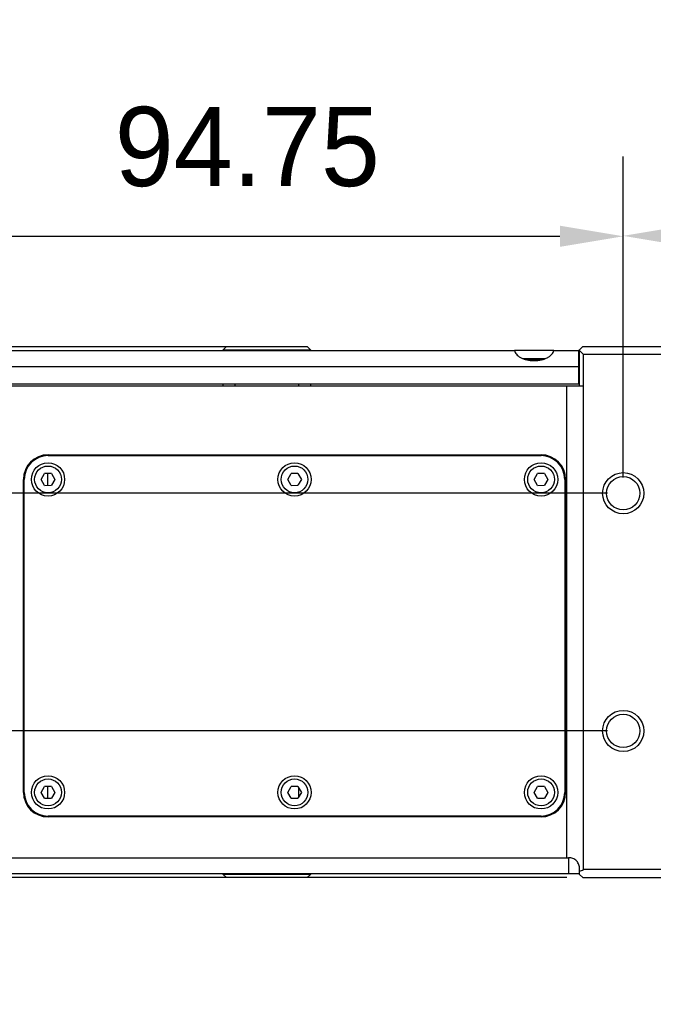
# Model space of a CAD drawing. Header units: millimetres. Extents: x -151 to 9, y 196 to 376.
# Tile 11 of 13: x -69 to -49, y 316 to 347. Entities that reach past the tile are written whole.
import ezdxf

# ---------------------------------------------------------------- set-up
doc = ezdxf.new("R2010")
doc.units = ezdxf.units.MM
doc.header["$LTSCALE"] = 65.395
doc.header["$PDMODE"] = 3
doc.header["$PDSIZE"] = 8
doc.layers.get('0').update_dxf_attribs({"linetype": 'CONTINUOUS'})
doc.layers.get('Defpoints').update_dxf_attribs({"linetype": 'CONTINUOUS'})
doc.layers.add('00_COMPONENTS', color=7, linetype='CONTINUOUS')
doc.layers.add('51__DRAFT_DIMS', color=7, linetype='CONTINUOUS')
doc.styles.get("Standard").update_dxf_attribs({"font": '兰亭黑 GBK.TTF', "height": 2.5})
doc.dimstyles.new('DIMSTYLE_1', dxfattribs={"dimtxt": 8, "dimasz": 2, "dimexe": 2.5, "dimexo": 0.5, "dimgap": 0.75, "dimtad": 1, "dimlfac": 4, "dimdsep": 46, "dimtxsty": 'STANDARD', "dimblk": '_FILLED', "dimblk1": '_FILLED', "dimblk2": '_FILLED', "dimcen": 0.09, "dimclrd": 8, "dimclre": 8, "dimclrt": 256, "dimazin": 2, "dimtp": 0.3, "dimtm": 0.3, "dimtfac": 1, "dimtofl": 0, "dimtmove": 0, "dimatfit": 3, "dimldrblk": '_FILLED', "dimfxl": 1, "dimtolj": 1, "dimarcsym": 0})

# ---------------------------------------------------------------- blocks, each defined once
blk = doc.blocks.new('_FILLED')
at = {"color": 0, "linetype": 'ByBlock'}
blk.add_solid([(0, 0), (-1, 0.167), (-1, -0.167)], dxfattribs=at)
blk = doc.blocks.new('*D6')
at = {"layer": '51__DRAFT_DIMS', "color": 8, "lineweight": -2}
for p, q in [((-74.792, 338.58), (-74.792, 346.897)), ((-61.507, 336.58), (-77.292, 336.58)), ((-69.427, 336.455), (-77.292, 336.455)), ((-74.792, 334.455), (-74.792, 332.455))]:
    blk.add_line(p, q, dxfattribs=at)
at = {"layer": 'Defpoints', "color": 0}
for p in [(-74.792, 336.455), (-68.927, 336.455), (-61.007, 336.58)]:
    blk.add_point(p, dxfattribs=at)
at = {"layer": '51__DRAFT_DIMS', "color": 8, "linetype": 'ByBlock', "lineweight": -2, "xscale": 2, "yscale": 2, "zscale": 2}
for p, rotation in [((-74.792, 336.58), 270), ((-74.792, 336.455), 90)]:
    blk.add_blockref('_FILLED', p, dxfattribs=dict(at, rotation=rotation))
at = {"layer": '51__DRAFT_DIMS', "insert": (-78.876, 341.33), "char_height": 2.5, "attachment_point": 1, "rotation": 90, "line_spacing_factor": 0.9}
blk.add_mtext('\\A1;0.5', dxfattribs=at)
blk = doc.blocks.new('*D7')
at = {"layer": '51__DRAFT_DIMS', "color": 8, "lineweight": -2}
for p, q in [((-73.445, 335.83), (-73.445, 342.563)), ((-49.757, 332.455), (-49.757, 342.563)), ((-71.445, 340.063), (-51.757, 340.063))]:
    blk.add_line(p, q, dxfattribs=at)
at = {"layer": 'Defpoints', "color": 0}
for p in [(-49.757, 340.063), (-73.445, 335.33), (-49.757, 331.955)]:
    blk.add_point(p, dxfattribs=at)
at = {"layer": '51__DRAFT_DIMS', "color": 8, "linetype": 'ByBlock', "lineweight": -2, "xscale": 2, "yscale": 2, "zscale": 2, "rotation": 180}
blk.add_blockref('_FILLED', (-73.445, 340.063), dxfattribs=at)
at = {"layer": '51__DRAFT_DIMS', "color": 8, "linetype": 'ByBlock', "lineweight": -2, "xscale": 2, "yscale": 2, "zscale": 2}
blk.add_blockref('_FILLED', (-49.757, 340.063), dxfattribs=at)
at = {"layer": '51__DRAFT_DIMS', "insert": (-61.622, 344.147), "char_height": 2.5, "attachment_point": 2, "line_spacing_factor": 0.9}
blk.add_mtext('\\A1;94.75', dxfattribs=at)
blk = doc.blocks.new('*D8')
at = {"layer": '51__DRAFT_DIMS', "color": 8, "lineweight": -2}
for p, q in [((-50.257, 331.955), (-79.573, 331.955)), ((-77.073, 329.955), (-77.073, 326.455)), ((-50.257, 324.455), (-79.573, 324.455))]:
    blk.add_line(p, q, dxfattribs=at)
at = {"layer": 'Defpoints', "color": 0}
for p in [(-49.757, 331.955), (-77.073, 324.455), (-49.757, 324.455)]:
    blk.add_point(p, dxfattribs=at)
at = {"layer": '51__DRAFT_DIMS', "color": 8, "linetype": 'ByBlock', "lineweight": -2, "xscale": 2, "yscale": 2, "zscale": 2}
for p, rotation in [((-77.073, 331.955), 90), ((-77.073, 324.455), 270)]:
    blk.add_blockref('_FILLED', p, dxfattribs=dict(at, rotation=rotation))
at = {"layer": '51__DRAFT_DIMS', "insert": (-81.156, 328.203), "char_height": 2.5, "attachment_point": 2, "rotation": 90, "line_spacing_factor": 0.9}
blk.add_mtext('\\A1;30', dxfattribs=at)
blk = doc.blocks.new('*D9')
at = {"layer": '51__DRAFT_DIMS', "color": 8, "lineweight": -2}
for p, q in [((-49.757, 332.455), (-49.757, 342.577)), ((-33.507, 332.455), (-33.507, 342.577)), ((-47.757, 340.077), (-35.507, 340.077))]:
    blk.add_line(p, q, dxfattribs=at)
at = {"layer": 'Defpoints', "color": 0}
for p in [(-33.507, 340.077), (-49.757, 331.955), (-33.507, 331.955)]:
    blk.add_point(p, dxfattribs=at)
at = {"layer": '51__DRAFT_DIMS', "color": 8, "linetype": 'ByBlock', "lineweight": -2, "xscale": 2, "yscale": 2, "zscale": 2, "rotation": 180}
blk.add_blockref('_FILLED', (-49.757, 340.077), dxfattribs=at)
at = {"layer": '51__DRAFT_DIMS', "color": 8, "linetype": 'ByBlock', "lineweight": -2, "xscale": 2, "yscale": 2, "zscale": 2}
blk.add_blockref('_FILLED', (-33.507, 340.077), dxfattribs=at)
at = {"layer": '51__DRAFT_DIMS', "insert": (-41.648, 344.161), "char_height": 2.5, "attachment_point": 2, "line_spacing_factor": 0.9}
blk.add_mtext('\\A1;65', dxfattribs=at)
blk = doc.blocks.new('*D10')
at = {"layer": '51__DRAFT_DIMS', "color": 8, "lineweight": -2}
for p, q in [((-83.443, 326.455), (-83.443, 336.578)), ((-50.257, 324.455), (-85.943, 324.455)), ((-51.532, 319.83), (-85.943, 319.83)), ((-83.443, 317.83), (-83.443, 315.83))]:
    blk.add_line(p, q, dxfattribs=at)
at = {"layer": 'Defpoints', "color": 0}
for p in [(-83.443, 324.455), (-49.757, 324.455), (-51.032, 319.83)]:
    blk.add_point(p, dxfattribs=at)
at = {"layer": '51__DRAFT_DIMS', "color": 8, "linetype": 'ByBlock', "lineweight": -2, "xscale": 2, "yscale": 2, "zscale": 2}
for p, rotation in [((-83.443, 324.455), 270), ((-83.443, 319.83), 90)]:
    blk.add_blockref('_FILLED', p, dxfattribs=dict(at, rotation=rotation))
at = {"layer": '51__DRAFT_DIMS', "insert": (-87.526, 332.517), "char_height": 2.5, "attachment_point": 2, "rotation": 90, "line_spacing_factor": 0.9}
blk.add_mtext('\\A1;18.5', dxfattribs=at)

msp = doc.modelspace()

# ---------------------------------------------------------------- linework, layer by layer
at = {"layer": '00_COMPONENTS'}
for p, q in [((-72.5698, 336.4554), (-53.1903, 336.4554)), ((-62.2823, 336.5804), (-62.3823, 336.4804)), ((-62.3823, 336.4554), (-62.3823, 336.4804)), ((-62.3823, 336.4804), (-59.6323, 336.4804)), ((-62.2823, 336.5804), (-59.7323, 336.5804)), ((-62.0073, 336.4554), (-62.0073, 336.4804)), ((-60.0073, 336.4804), (-60.0073, 336.4554)), ((-59.6323, 336.4804), (-59.7323, 336.5804)), ((-59.6323, 336.4804), (-59.6323, 336.4554)), ((-51.9512, 336.4554), (-53.1864, 336.4554)), ((-51.9493, 336.4554), (-51.1698, 336.4554)), ((-51.1698, 336.4554), (-51.1698, 335.4054)), ((-51.1323, 336.4554), (-51.1698, 336.4554)), ((-51.0323, 336.5804), (-51.1323, 336.4804)), ((-51.1323, 335.3304), (-51.1323, 336.4804)), ((-51.0073, 336.3304), (-51.1323, 336.4554)), ((-51.0323, 336.5804), (-48.4823, 336.5804)), ((-52.9275, 336.2054), (-52.2121, 336.2054)), ((-52.8547, 336.1804), (-52.2848, 336.1804)), ((-52.7141, 336.1507), (-52.7141, 336.1804)), ((-52.4255, 336.1507), (-52.4255, 336.1804)), ((-51.0073, 320.0804), (-51.0073, 336.3304)), ((-48.5073, 336.3304), (-51.0073, 336.3304)), ((-73.4448, 335.9554), (-51.1323, 335.9554)), ((-73.4448, 335.4054), (-51.1323, 335.4054)), ((-51.0073, 335.3304), (-73.4448, 335.3304)), ((-62.3823, 335.3304), (-62.3823, 335.4054)), ((-62.0073, 335.3304), (-62.0073, 335.4054)), ((-60.0073, 335.4054), (-60.0073, 335.3304)), ((-59.6323, 335.4054), (-59.6323, 335.3304)), ((-51.5522, 335.3304), (-51.5522, 320.4554)), ((-67.927, 333.1677), (-67.927, 333.1427)), ((-67.9135, 333.1679), (-52.351, 333.1679)), ((-67.9135, 333.1429), (-52.351, 333.1429)), ((-62.0073, 333.1429), (-62.0073, 333.1679)), ((-60.0073, 333.1679), (-60.0073, 333.1429)), ((-57.6412, 333.1429), (-57.6412, 333.1679)), ((-57.2327, 333.1679), (-57.2327, 333.1429)), ((-51.695, 332.8054), (-51.7247, 332.8054)), ((-51.7089, 332.7804), (-51.6799, 332.7804)), ((-68.13, 332.3924), (-68.0222, 332.5801)), ((-67.8057, 332.5806), (-68.0222, 332.5801)), ((-67.927, 332.5803), (-67.927, 332.2053)), ((-67.8057, 332.5806), (-67.697, 332.3933)), ((-60.3488, 332.3924), (-60.241, 332.5801)), ((-60.0245, 332.5806), (-60.241, 332.5801)), ((-60.0245, 332.5806), (-59.9158, 332.3933)), ((-52.5675, 332.3924), (-52.4597, 332.5801)), ((-52.2432, 332.5806), (-52.4597, 332.5801)), ((-52.2432, 332.5806), (-52.1345, 332.3933)), ((-68.6885, 322.5179), (-68.6885, 332.3929)), ((-68.6635, 322.5179), (-68.6635, 332.3929)), ((-68.0214, 332.2051), (-68.13, 332.3924)), ((-68.0214, 332.2051), (-67.8049, 332.2056)), ((-67.697, 332.3933), (-67.8049, 332.2056)), ((-60.2401, 332.2051), (-60.3488, 332.3924)), ((-60.2401, 332.2051), (-60.0236, 332.2056)), ((-59.9158, 332.3933), (-60.0236, 332.2056)), ((-52.4589, 332.2051), (-52.5675, 332.3924)), ((-52.4589, 332.2051), (-52.2424, 332.2056)), ((-52.1345, 332.3933), (-52.2424, 332.2056)), ((-51.601, 332.3929), (-51.601, 322.5179)), ((-51.576, 332.3929), (-51.576, 322.5179)), ((-51.601, 331.5804), (-51.576, 331.5804)), ((-51.576, 323.3304), (-51.601, 323.3304)), ((-68.13, 322.5174), (-68.0222, 322.7051)), ((-68.0214, 322.3301), (-68.13, 322.5174)), ((-67.8057, 322.7056), (-68.0222, 322.7051)), ((-67.927, 322.7053), (-67.927, 322.3303)), ((-67.8057, 322.7056), (-67.697, 322.5183)), ((-67.697, 322.5183), (-67.8049, 322.3306)), ((-60.3488, 322.5174), (-60.241, 322.7051)), ((-60.2401, 322.3301), (-60.3488, 322.5174)), ((-60.0245, 322.7056), (-60.241, 322.7051)), ((-60.0245, 322.7056), (-59.9158, 322.5183)), ((-59.9158, 322.5183), (-60.0236, 322.3306)), ((-60.0073, 322.676), (-60.0073, 322.359)), ((-52.5675, 322.5174), (-52.4597, 322.7051)), ((-52.4589, 322.3301), (-52.5675, 322.5174)), ((-52.2432, 322.7056), (-52.4597, 322.7051)), ((-52.2432, 322.7056), (-52.1345, 322.5183)), ((-52.1345, 322.5183), (-52.2424, 322.3306)), ((-68.0214, 322.3301), (-67.8049, 322.3306)), ((-60.2401, 322.3301), (-60.0236, 322.3306)), ((-52.4589, 322.3301), (-52.2424, 322.3306)), ((-51.7247, 322.1054), (-51.695, 322.1054)), ((-51.6799, 322.1304), (-51.7089, 322.1304)), ((-67.927, 321.768), (-67.927, 321.743)), ((-52.351, 321.7679), (-67.9135, 321.7679)), ((-52.351, 321.7429), (-67.9135, 321.7429)), ((-62.0073, 321.7429), (-62.0073, 321.7679)), ((-60.0073, 321.7679), (-60.0073, 321.7429)), ((-57.6412, 321.7429), (-57.6412, 321.7679)), ((-57.2327, 321.7679), (-57.2327, 321.7429)), ((-70.225, 320.4554), (-51.5522, 320.4554)), ((-51.4823, 320.4565), (-51.4823, 319.9554)), ((-51.1323, 319.9304), (-51.1323, 320.0937)), ((-48.5073, 320.0804), (-51.0073, 320.0804)), ((-70.3526, 319.9554), (-51.1323, 319.9554)), ((-62.3823, 319.9304), (-62.3823, 319.9554)), ((-62.3823, 319.9304), (-62.2823, 319.8304)), ((-59.6323, 319.9304), (-62.3823, 319.9304)), ((-59.7323, 319.8304), (-62.2823, 319.8304)), ((-62.0073, 319.9304), (-62.0073, 319.9554)), ((-60.0073, 319.9554), (-60.0073, 319.9304)), ((-59.7323, 319.8304), (-59.6323, 319.9304)), ((-59.6323, 319.9554), (-59.6323, 319.9304)), ((-51.0323, 319.8304), (-51.1323, 319.9304)), ((-51.0323, 319.8304), (-48.4823, 319.8304))]:
    msp.add_line(p, q, dxfattribs=at)
for centre, radius in [((-67.9135, 332.3929), 0.525), ((-67.9135, 332.3929), 0.422), ((-60.1323, 332.3929), 0.525), ((-60.1323, 332.3929), 0.422), ((-52.351, 332.3929), 0.525), ((-52.351, 332.3929), 0.422), ((-49.7573, 331.9554), 0.65), ((-49.7573, 331.9554), 0.525), ((-49.7573, 324.4554), 0.65), ((-49.7573, 324.4554), 0.525), ((-67.9135, 322.5179), 0.525), ((-67.9135, 322.5179), 0.422), ((-60.1323, 322.5179), 0.525), ((-60.1323, 322.5179), 0.422), ((-52.351, 322.5179), 0.525), ((-52.351, 322.5179), 0.422)]:
    msp.add_circle(centre, radius, dxfattribs=at)
for centre, radius, start, end in [((-67.9135, 332.3929), 0.775, 90.00001, 179.99999), ((-67.9135, 332.3929), 0.75, 90.00001, 179.99999), ((-52.351, 332.3929), 0.775, 0.00001, 89.99999), ((-52.351, 332.3929), 0.75, 0.00001, 89.99999), ((-67.9135, 322.5179), 0.775, 180.00001, 269.99999), ((-67.9135, 322.5179), 0.75, 180.00001, 269.99999), ((-52.351, 322.5179), 0.775, 270.00001, 359.99999), ((-52.351, 322.5179), 0.75, 270.00001, 359.99999)]:
    msp.add_arc(centre, radius, start, end, dxfattribs=at)
for centre, ratio, start_param, end_param in [((-51.5522, 321.1696), 0.5714286, -1.5707963, -1.5148773), ((-51.5522, 321.2054), 1, -1.2282465, -1.1197695)]:
    msp.add_ellipse(centre, major_axis=(1.25, 0), ratio=ratio, start_param=start_param, end_param=end_param, dxfattribs=at)
for points, knots in [([(-53.1903, 336.4554), (-53.1859, 336.4348), (-53.1703, 336.3929), (-53.1295, 336.3353), (-53.0714, 336.2821), (-52.9967, 336.2347), (-52.9064, 336.1949), (-52.8027, 336.1645), (-52.689, 336.1454), (-52.5698, 336.1389), (-52.4506, 336.1454), (-52.3369, 336.1645), (-52.2332, 336.1949), (-52.1429, 336.2347), (-52.0682, 336.2821), (-52.0101, 336.3353), (-51.9693, 336.3929), (-51.9537, 336.4348), (-51.9493, 336.4554)], [0, 0, 0, 0, 0.0424704, 0.089085, 0.1415299, 0.2008253, 0.2672781, 0.340386, 0.418736, 0.5000045, 0.5812728, 0.6596209, 0.7327288, 0.7991777, 0.8584694, 0.9109146, 0.9575297, 1, 1, 1, 1]), ([(-51.1323, 320.0937), (-51.1323, 320.1175), (-51.1359, 320.1651), (-51.1534, 320.2343), (-51.1835, 320.2988), (-51.2261, 320.3554), (-51.28, 320.4014), (-51.3426, 320.4347), (-51.4111, 320.454), (-51.4586, 320.4572), (-51.4823, 320.4565)], [0, 0, 0, 0, 0.1261455, 0.2518603, 0.3768386, 0.5011062, 0.625084, 0.7493585, 0.8743258, 1, 1, 1, 1])]:
    msp.add_open_spline(points, degree=3, knots=knots, dxfattribs=at)

# ---------------------------------------------------------------- dimensions: what is measured, and where the dimension line sits
at = {"layer": '51__DRAFT_DIMS', "color": 4}
for base, p1, p2, angle, picture, middle in [((-74.7923, 336.4554), (-61.0073, 336.5804), (-68.9273, 336.4554), 270, '*D6', (-74.7923, 343.7387)), ((-83.4427, 324.4554), (-51.0323, 319.8304), (-49.7573, 324.4554), 90, '*D10', (-83.4427, 332.5169)), ((-77.0726, 324.4554), (-49.7573, 331.9554), (-49.7573, 324.4554), 270, '*D8', (-77.0726, 328.2032))]:
    dim = msp.add_linear_dim(base=base, p1=p1, p2=p2, angle=angle, dimstyle='DIMSTYLE_1', override={"dimtxsty": 'STANDARD'}, dxfattribs=at)
    dim.commit()
    dim.dimension.update_dxf_attribs({"geometry": picture, "text_midpoint": middle, "dimtype": 160})
for base, p1, p2, picture, middle in [((-49.7573, 340.0634), (-73.4448, 335.3304), (-49.7573, 331.9554), '*D7', (-61.6215, 340.0634)), ((-33.5073, 340.0774), (-49.7573, 331.9554), (-33.5073, 331.9554), '*D9', (-41.6477, 340.0774))]:
    dim = msp.add_linear_dim(base=base, p1=p1, p2=p2, dimstyle='DIMSTYLE_1', override={"dimtxsty": 'STANDARD'}, dxfattribs=at)
    dim.commit()
    dim.dimension.update_dxf_attribs({"geometry": picture, "text_midpoint": middle, "dimtype": 160})

doc.saveas('drawing.dxf')
